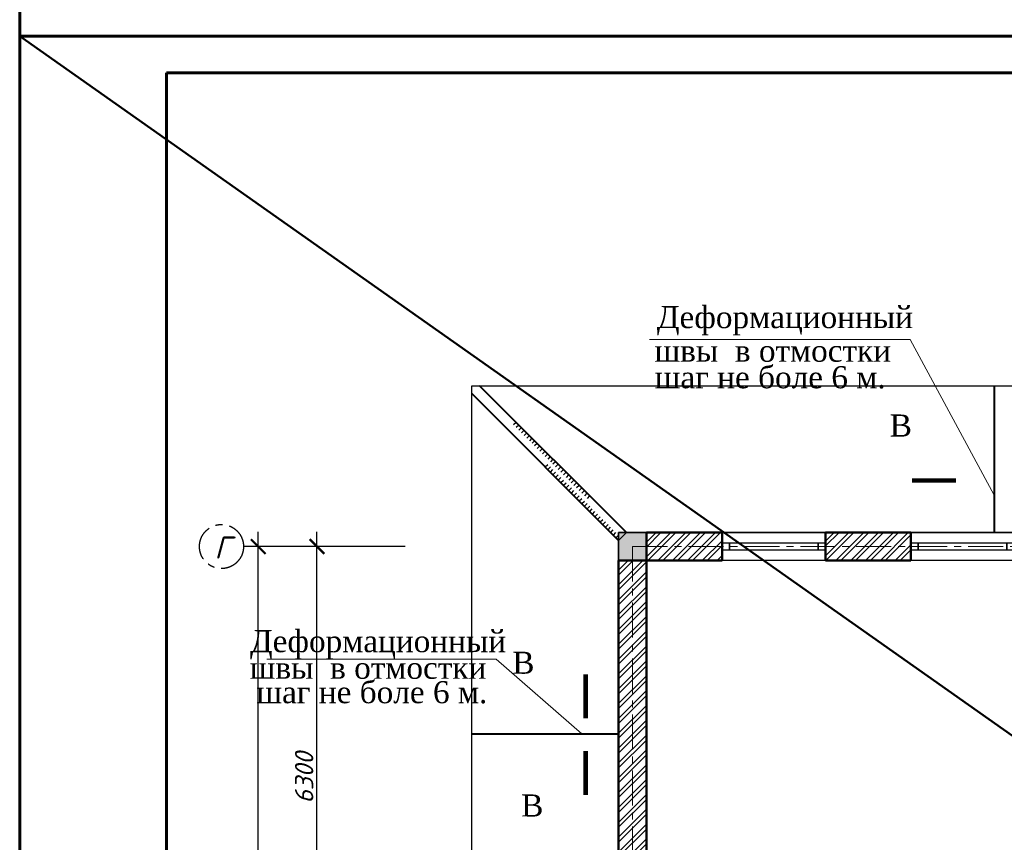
# Model space of a CAD drawing. Header units: millimetres. Extents: x 2063114 to 14983986, y -126020516 to 213791.
# Tile 36 of 256: x 2320392 to 2333802, y -1631979 to -1620778. Entities that reach past the tile are written whole.
import ezdxf
from ezdxf.enums import TextEntityAlignment as Align

# ---------------------------------------------------------------- set-up
doc = ezdxf.new("R2010")
doc.units = ezdxf.units.MM
doc.linetypes.add('ACAD_ISO10W100', pattern=[18, 12, -3, 0, -3])
doc.linetypes.add('осевая', pattern=[50.8, 31.75, -6.35, 6.35, -6.35])
doc.layers.get('Defpoints').update_dxf_attribs({"color": 6, "lineweight": 35})
for name, color, linetype, lineweight in [('_0', 7, 'Continuous', 20), ('Format', 7, 'Continuous', 35), ('сплошная_толстая', 7, 'Continuous', 50), ('Штриховка стен', 7, 'Continuous', 9)]:
    doc.layers.add(name, color=color, linetype=linetype, lineweight=lineweight)
doc.layers.add('_print', color=6, linetype='Continuous', lineweight=60, plot=False)
for name, color, linetype in [('YQ_DIM', 3, 'Continuous'), ('Окна', 5, 'Continuous'), ('пунктир', 1, 'ACAD_ISO10W100'), ('Размеры', 28, 'Continuous')]:
    doc.layers.add(name, color=color, linetype=linetype)
doc.styles.add('GOST 2.304', font='isocpeur.ttf', dxfattribs={"oblique": 15})
doc.styles.add('Times New Roman', font='times.ttf')
doc.dimstyles.new('Standard 2304', dxfattribs={"dimtxt": 250, "dimasz": 200, "dimexe": 200, "dimexo": 300, "dimgap": 50, "dimtad": 1, "dimdec": 0, "dimzin": 0, "dimdsep": 46, "dimtxsty": 'GOST 2.304', "dimblk": 'ARCHTICK', "dimcen": 10, "dimdle": 200, "dimclrd": 256, "dimclre": 256, "dimclrt": 256, "dimadec": 0, "dimazin": 0, "dimtfac": 1, "dimtdec": 0, "dimtofl": 0, "dimtmove": 0, "dimatfit": 3, "dimldrblk": 'ARCHTICK', "dimfxl": 1, "dimtolj": 1, "dimtzin": 0, "dimlwd": -1, "dimarcsym": 0})

# ---------------------------------------------------------------- blocks, each defined once
blk = doc.blocks.new('*U1590')
at = {"color": 0, "ltscale": 25}
blk.add_lwpolyline([(-59400, 42000), (0, 42000), (0, 0), (-59400, 0)], close=True, dxfattribs=at)
at = {"color": 0, "lineweight": 60, "ltscale": 25}
blk.add_lwpolyline([(-57400, 41500), (-500, 41500), (-500, 500), (-57400, 500)], close=True, dxfattribs=at)
blk = doc.blocks.new('_ArchTick')
at = {"color": 0, "linetype": 'ByBlock', "const_width": 0.15}
blk.add_lwpolyline([(-0.5, -0.5), (0.5, 0.5)], dxfattribs=at)
blk = doc.blocks.new('*D3170')
at = {"layer": 'Defpoints', "color": 0, "lineweight": 30, "ltscale": 150, "transparency": 16777216}
for p in [(2324441, -1627951), (2328038, -1627951), (2328038, -1634251)]:
    blk.add_point(p, dxfattribs=at)
at = {"layer": 'Размеры', "ltscale": 150, "transparency": 16777216}
blk.add_line((2324441, -1634451), (2324441, -1627751), dxfattribs=at)
at = {"layer": 'Размеры', "lineweight": -2, "ltscale": 150, "transparency": 16777216}
for p, q in [((2325641, -1627951), (2324241, -1627951)), ((2325641, -1634251), (2324241, -1634251))]:
    blk.add_line(p, q, dxfattribs=at)
at = {"layer": 'Размеры', "ltscale": 150, "transparency": 16777216, "xscale": 200, "yscale": 200, "zscale": 200}
for p, rotation in [((2324441, -1627951), 90), ((2324441, -1634251), 270)]:
    blk.add_blockref('_ArchTick', p, dxfattribs=dict(at, rotation=rotation))
at = {"layer": 'Размеры', "ltscale": 150, "transparency": 16777216, "insert": (2324266, -1631101), "char_height": 250, "attachment_point": 5, "rotation": 90, "style": 'GOST 2.304'}
blk.add_mtext('\\A1;6300', dxfattribs=at)
blk = doc.blocks.new('*D3171')
at = {"layer": 'Defpoints', "color": 0, "lineweight": 30, "ltscale": 150, "transparency": 16777216}
for p in [(2323641, -1627951), (2328739, -1627951), (2328739, -1646851)]:
    blk.add_point(p, dxfattribs=at)
at = {"layer": 'Размеры', "ltscale": 150, "transparency": 16777216}
blk.add_line((2323641, -1647051), (2323641, -1627751), dxfattribs=at)
at = {"layer": 'Размеры', "lineweight": -2, "ltscale": 150, "transparency": 16777216}
for p, q in [((2324841, -1627951), (2323441, -1627951)), ((2324841, -1646851), (2323441, -1646851))]:
    blk.add_line(p, q, dxfattribs=at)
at = {"layer": 'Размеры', "ltscale": 150, "transparency": 16777216, "xscale": 200, "yscale": 200, "zscale": 200}
for p, rotation in [((2323641, -1627951), 90), ((2323641, -1646851), 270)]:
    blk.add_blockref('_ArchTick', p, dxfattribs=dict(at, rotation=rotation))
at = {"layer": 'Размеры', "ltscale": 150, "transparency": 16777216, "insert": (2323466, -1637401), "char_height": 250, "attachment_point": 5, "rotation": 90, "style": 'GOST 2.304'}
blk.add_mtext('\\A1;18900', dxfattribs=at)
blk = doc.blocks.new('*U387')
at = {"color": 0, "ltscale": 25}
for points in [[(0, 380), (1410, 380), (1410, 0), (0, 0)], [(0, 240), (100, 240), (100, 140), (0, 140)], [(100, 240), (1410, 240), (1410, 140), (100, 140)], [(100, 240), (1310, 240), (1310, 140), (100, 140)], [(1310, 240), (1410, 240), (1410, 140), (1310, 140)]]:
    blk.add_lwpolyline(points, close=True, dxfattribs=at)
blk = doc.blocks.new('*U115')
at = {"color": 0, "linetype": 'ByBlock', "lineweight": -2}
for p, q in [((929, 929), (893, 964)), ((964, 964), (929, 1000)), ((1000, 1000), (965, 1035)), ((786, 786), (750, 821)), ((821, 821), (786, 857)), ((857, 857), (822, 892)), ((893, 893), (858, 928)), ((643, 643), (608, 678)), ((679, 679), (643, 714)), ((714, 714), (679, 750)), ((750, 750), (715, 785)), ((536, 536), (500, 571)), ((571, 571), (536, 607)), ((607, 607), (572, 642)), ((393, 393), (358, 428)), ((429, 429), (393, 464)), ((464, 464), (429, 500)), ((500, 500), (465, 535)), ((250, 250), (215, 285)), ((286, 286), (250, 321)), ((321, 321), (286, 357)), ((357, 357), (322, 392)), ((107, 107), (72, 142)), ((143, 143), (108, 178)), ((179, 179), (143, 214)), ((214, 214), (179, 250)), ((0, 0), (-35, 35)), ((36, 36), (0, 71)), ((71, 71), (36, 107))]:
    blk.add_line(p, q, dxfattribs=at)
blk = doc.blocks.new('*U116')
at = {"color": 0, "linetype": 'ByBlock', "lineweight": -2}
for p, q in [((0, 0), (35, -35)), ((-107, -107), (-72, -142)), ((-71, -71), (-36, -107)), ((-36, -36), (0, -71)), ((-250, -250), (-215, -285)), ((-214, -214), (-179, -250)), ((-179, -179), (-143, -214)), ((-143, -143), (-108, -178)), ((-393, -393), (-358, -428)), ((-357, -357), (-322, -392)), ((-321, -321), (-286, -357)), ((-286, -286), (-250, -321)), ((-536, -536), (-500, -571)), ((-500, -500), (-465, -535)), ((-464, -464), (-429, -500)), ((-429, -429), (-393, -464)), ((-643, -643), (-608, -678)), ((-607, -607), (-572, -642)), ((-571, -571), (-536, -607)), ((-786, -786), (-750, -821)), ((-750, -750), (-715, -785)), ((-714, -714), (-679, -750)), ((-679, -679), (-643, -714)), ((-929, -929), (-893, -964)), ((-893, -893), (-858, -928)), ((-857, -857), (-822, -892)), ((-821, -821), (-786, -857)), ((-1000, -1000), (-965, -1035)), ((-964, -964), (-929, -1000))]:
    blk.add_line(p, q, dxfattribs=at)

msp = doc.modelspace()

# ---------------------------------------------------------------- hatches: boundary and pattern name
at = {"ltscale": 150, "transparency": 33554687}
h = msp.add_hatch(color=256, dxfattribs=at)
h.dxf.hatch_style = 1
h.paths.add_polyline_path([(2328928.52496, -1627761.30835), (2328548.52496, -1627761.30835), (2328548.52496, -1628141.30835), (2328928.52496, -1628141.30835)])
at = {"layer": 'Штриховка стен', "lineweight": 9}
h = msp.add_hatch(dxfattribs=at)
h.set_pattern_fill('ANSI32', color=256, scale=15)
h.set_pattern_definition([(45, (2936232.94, -1780923.32), (-101.02788, 101.02788), []), (45, (2936300.29, -1780923.32), (-101.02788, 101.02788), [])])
h.paths.add_polyline_path([(2350878.52495, -1634061.30835), (2349528.52496, -1634061.30835), (2349528.52496, -1634441.30835), (2350878.52495, -1634441.30835)])
h.paths.add_polyline_path([(2353948.52496, -1634061.30835), (2351688.52496, -1634061.30835), (2351688.52496, -1634441.30835), (2353948.52495, -1634441.30835)])
h.paths.add_polyline_path([(2356648.52496, -1634061.30835), (2355158.52496, -1634061.30835), (2355158.52496, -1634441.30835), (2356648.52495, -1634441.30835)])
h.paths.add_polyline_path([(2339758.52496, -1634061.30835), (2337358.52496, -1634061.30835), (2337358.52496, -1634441.30835), (2339758.52496, -1634441.30835)])
h.paths.add_polyline_path([(2336648.52496, -1634061.30835), (2335228.52496, -1634061.30835), (2335228.52496, -1634441.30835), (2336648.52496, -1634441.30835)])
h.paths.add_polyline_path([(2334848.52496, -1634061.30835), (2334448.52496, -1634061.30835), (2334448.52496, -1634441.30835), (2334848.52496, -1634441.30835)])
h.paths.add_polyline_path([(2328928.52496, -1628141.30835), (2328548.52496, -1628141.30835), (2328548.52496, -1634061.30835), (2328928.52496, -1634061.30835)])
h.paths.add_polyline_path([(2328928.52496, -1634441.30835), (2328548.52496, -1634441.30835), (2328548.52496, -1635871.30835), (2328928.52496, -1635871.30835)])
h.paths.add_polyline_path([(2328928.52496, -1637081.30836), (2328548.52496, -1637081.30836), (2328548.52496, -1637721.30835), (2328928.52496, -1637721.30835)])
h.paths.add_polyline_path([(2328928.52495, -1638931.30835), (2328548.52496, -1638931.30835), (2328548.52496, -1640361.30835), (2328928.52496, -1640361.30835)])
h.paths.add_polyline_path([(2328928.52496, -1640741.30835), (2328548.52496, -1640741.30835), (2328548.52496, -1646661.30835), (2328928.52496, -1646661.30835)])
h.paths.add_polyline_path([(2329958.52496, -1646661.30835), (2328928.52496, -1646661.30835), (2328928.52496, -1647041.30835), (2329958.52496, -1647041.30835)])
h.paths.add_polyline_path([(2332528.52496, -1646661.30835), (2331368.52496, -1646661.30835), (2331368.52496, -1647041.30835), (2332528.52496, -1647041.30835)])
h.paths.add_polyline_path([(2334848.52496, -1646661.30835), (2333938.52496, -1646661.30835), (2333938.52496, -1647041.30835), (2334848.52496, -1647041.30835)])
h.paths.add_polyline_path([(2336138.52496, -1646661.30835), (2335228.52496, -1646661.30835), (2335228.52496, -1647041.30835), (2336138.52496, -1647041.30835)])
h.paths.add_polyline_path([(2338708.52496, -1646661.30835), (2337548.52496, -1646661.30835), (2337548.52496, -1647041.30835), (2338708.52496, -1647041.30835)])
h.paths.add_polyline_path([(2341148.52496, -1646661.30835), (2340118.52496, -1646661.30835), (2340118.52496, -1647041.30835), (2341148.52496, -1647041.30835)])
h.paths.add_polyline_path([(2341528.52496, -1640741.30835), (2341148.52496, -1640741.30835), (2341148.52496, -1646661.30835), (2341528.52496, -1646661.30835)])
h.paths.add_polyline_path([(2334848.52496, -1640361.30835), (2334448.52496, -1640361.30835), (2334448.52496, -1640741.30835), (2334848.52496, -1640741.30835)])
h.paths.add_polyline_path([(2336648.52496, -1640361.30835), (2335228.52496, -1640361.30835), (2335228.52496, -1640741.30835), (2336648.52496, -1640741.30835)])
h.paths.add_polyline_path([(2339758.52496, -1640361.30835), (2337358.52496, -1640361.30835), (2337358.52496, -1640741.30835), (2339758.52496, -1640741.30835)])
h.paths.add_polyline_path([(2341148.52496, -1640361.30835), (2340768.52496, -1640361.30835), (2340768.52496, -1640741.30835), (2341148.52496, -1640741.30835)])
h.paths.add_polyline_path([(2344548.52496, -1640361.30835), (2341528.52496, -1640361.30835), (2341528.52496, -1640741.30835), (2344548.52496, -1640741.30835)])
h.paths.add_polyline_path([(2346298.52495, -1640361.30835), (2344928.52496, -1640361.30835), (2344928.52496, -1640741.30835), (2346298.52495, -1640741.30835)])
h.paths.add_polyline_path([(2344548.52496, -1646661.30835), (2341528.52496, -1646661.30835), (2341528.52496, -1647041.30835), (2344548.52496, -1647041.30835)])
h.paths.add_polyline_path([(2349148.52496, -1640361.30835), (2347608.52496, -1640361.30835), (2347608.52496, -1640741.30835), (2349148.52496, -1640741.30835)])
h.paths.add_polyline_path([(2350718.52496, -1646661.30835), (2349528.52495, -1646661.30835), (2349528.52495, -1647041.30835), (2350718.52496, -1647041.30835)])
h.paths.add_polyline_path([(2354078.52496, -1646661.30835), (2352128.52496, -1646661.30835), (2352128.52496, -1647041.30835), (2354078.52496, -1647041.30835)])
h.paths.add_polyline_path([(2356648.52496, -1646661.30835), (2355488.52496, -1646661.30835), (2355488.52496, -1647041.30835), (2356648.52496, -1647041.30835)])
h.paths.add_polyline_path([(2357028.52496, -1640741.30835), (2356648.52496, -1640741.30835), (2356648.52496, -1646661.30835), (2357028.52496, -1646661.30835)])
h.paths.add_polyline_path([(2357028.52496, -1639981.30835), (2356648.52496, -1639981.30835), (2356648.52496, -1640361.30835), (2357028.52496, -1640361.30835)])
h.paths.add_polyline_path([(2357028.52496, -1637241.30836), (2356648.52496, -1637241.30836), (2356648.52496, -1638771.30835), (2357028.52496, -1638771.30835)])
h.paths.add_polyline_path([(2357028.52496, -1634441.30835), (2356648.52496, -1634441.30835), (2356648.52496, -1635831.30836), (2357028.52496, -1635831.30836)])
h.paths.add_polyline_path([(2357028.52496, -1633501.30836), (2356648.52496, -1633501.30836), (2356648.52496, -1634061.30835), (2357028.52496, -1634061.30835)])
h.paths.add_polyline_path([(2357028.52496, -1628144.46724), (2356648.52496, -1628144.46724), (2356648.52496, -1632291.30835), (2357028.52496, -1632291.30835)])
h.paths.add_polyline_path([(2350718.52496, -1627761.30835), (2349528.52495, -1627761.30835), (2349528.52495, -1628141.30835), (2350718.52496, -1628141.30835)])
h.paths.add_polyline_path([(2349148.52495, -1627761.30835), (2348628.52495, -1627761.30835), (2348628.52495, -1628141.30835), (2349148.52495, -1628141.30835)])
h.paths.add_polyline_path([(2349528.52496, -1628141.30835), (2349148.52496, -1628141.30835), (2349148.52496, -1634061.30835), (2349528.52496, -1634061.30835)])
h.paths.add_polyline_path([(2349148.52496, -1634061.30835), (2346688.52496, -1634061.30835), (2346688.52496, -1634441.30835), (2349148.52496, -1634441.30835)])
h.paths.add_polyline_path([(2345188.52496, -1634061.30835), (2341528.52496, -1634061.30835), (2341528.52496, -1634441.30835), (2345188.52496, -1634441.30835)])
h.paths.add_polyline_path([(2341148.52496, -1634061.30835), (2340768.52496, -1634061.30835), (2340768.52496, -1634441.30835), (2341148.52496, -1634441.30835)])
h.paths.add_polyline_path([(2346948.52496, -1628141.30835), (2346698.52496, -1628141.30835), (2346698.52496, -1632361.30835), (2349148.52496, -1632361.30835), (2349148.52496, -1632111.30835), (2346948.52496, -1632111.30835)])
h.paths.add_polyline_path([(2341528.52496, -1628141.30835), (2341148.52496, -1628141.30835), (2341148.52496, -1634061.30835), (2341528.52496, -1634061.30835)])
h.paths.add_polyline_path([(2347718.52495, -1627761.30835), (2346228.52496, -1627761.30835), (2346228.52496, -1628141.30835), (2347718.52495, -1628141.30835)])
h.paths.add_polyline_path([(2345018.52496, -1627761.30835), (2344248.52496, -1627761.30835), (2344248.52496, -1628141.30835), (2345018.52496, -1628141.30835)])
h.paths.add_polyline_path([(2342838.52496, -1627761.30835), (2341528.52496, -1627761.30835), (2341528.52496, -1628141.30835), (2342838.52496, -1628141.30835)])
h.paths.add_polyline_path([(2341148.52496, -1627761.30835), (2340118.52496, -1627761.30835), (2340118.52496, -1628141.30835), (2341148.52496, -1628141.30835)])
h.paths.add_polyline_path([(2338708.52496, -1627761.30835), (2337548.52496, -1627761.30835), (2337548.52496, -1628141.30835), (2338708.52496, -1628141.30835)])
h.paths.add_polyline_path([(2336138.52496, -1627761.30835), (2335228.52496, -1627761.30835), (2335228.52496, -1628141.30835), (2336138.52496, -1628141.30835)])
h.paths.add_polyline_path([(2334848.52496, -1627761.30835), (2333938.52496, -1627761.30835), (2333938.52496, -1628141.30835), (2334848.52496, -1628141.30835)])
h.paths.add_polyline_path([(2332528.52496, -1627761.30835), (2331368.52496, -1627761.30835), (2331368.52496, -1628141.30835), (2332528.52496, -1628141.30835)])
h.paths.add_polyline_path([(2329958.52496, -1627761.30835), (2328928.52496, -1627761.30835), (2328928.52496, -1628141.30835), (2329958.52496, -1628141.30835)])
h.paths.add_polyline_path([(2355488.52496, -1627761.30835), (2355488.52496, -1628141.30835), (2356648.52496, -1628141.30835), (2356648.52496, -1627761.30835)])
h.paths.add_polyline_path([(2354078.52496, -1628141.30835), (2354078.52496, -1627761.30835), (2352128.52496, -1627761.30835), (2352128.52496, -1628141.30835)])
h.paths.add_polyline_path([(2349148.52496, -1641693.48938), (2349288.52496, -1641693.48938), (2349288.52496, -1642593.48938), (2349148.52496, -1642593.48938), (2349148.52496, -1646661.30835), (2349528.52496, -1646661.30835), (2349528.52496, -1640741.30835), (2349148.52496, -1640741.30835)])

# ---------------------------------------------------------------- linework, layer by layer
at = {"color": 1, "lineweight": 40}
for p, q in [((2328654.59122, -1627761.30835), (2326654.58196, -1625761.30835)), ((2328548.52032, -1627867.36949), (2326548.52496, -1625867.38339))]:
    msp.add_line(p, q, dxfattribs=at)
at = {"color": 5, "lineweight": 40}
for points in [[(2333666.02496, -1625761.30835), (2333666.02496, -1627751.30835)], [(2326548.52496, -1630501.30836), (2328548.52496, -1630501.30836)]]:
    msp.add_lwpolyline(points, dxfattribs=at)
at = {"linetype": 'ByBlock'}
for points in [[(2333144.13531, -1627053.7315, 60, 60, 0), (2332544.13531, -1627053.7315, 60, 60, 0), (2332744.13531, -1627053.7315, 0, 80, 0), (2332744.13531, -1626653.7315, 0, 0, 0), (2332744.13531, -1626053.7315, 0, 0, 0)], [(2328100.6609, -1630290.72614, 60, 60, 0), (2328100.6609, -1629690.72614, 60, 60, 0), (2328100.6609, -1629890.72614, 0, 80, 0), (2327700.6609, -1629890.72614, 0, 0, 0), (2327100.6609, -1629890.72614, 0, 0, 0)], [(2328100.6609, -1630733.90231, 60, 60, 0), (2328100.6609, -1631333.90231, 60, 60, 0), (2328100.6609, -1631133.90231, 0, 80, 0), (2327700.6609, -1631133.90231, 0, 0, 0), (2327100.6609, -1631133.90231, 0, 0, 0)]]:
    msp.add_lwpolyline(points, format="xyseb", dxfattribs=at)
at = {"ltscale": 150}
msp.add_lwpolyline([(2328548.52496, -1627761.30835), (2328928.52496, -1627761.30835), (2328928.52496, -1628141.30835), (2328548.52496, -1628141.30835)], close=True, dxfattribs=at)
at = {"layer": '_0', "color": 1, "lineweight": 50}
msp.add_lwpolyline([(2320392.08613, -1621001.43901), (2379292.08613, -1662501.43901)], dxfattribs=at)
at = {"layer": '_print', "ltscale": 100}
for points in [[(2379792.08613, -1621001.43901), (2320392.08613, -1621001.43901), (2320392.08613, -1579001.43901), (2379792.08613, -1579001.43901)], [(2379792.08613, -1663001.43901), (2320392.08613, -1663001.43901), (2320392.08613, -1621001.43901), (2379792.08613, -1621001.43901)]]:
    msp.add_lwpolyline(points, close=True, dxfattribs=at)
at = {"layer": 'Format', "color": 5, "lineweight": 9, "ltscale": 100}
msp.add_lwpolyline([(2328968.11982, -1625131.42508), (2332520.57808, -1625131.42507), (2333666.02496, -1627251.30835)], dxfattribs=at)
at = {"layer": 'Format', "color": 5, "lineweight": 9, "ltscale": 100, "elevation": 10353.36}
msp.add_lwpolyline([(2323759.40678, -1629486.30113), (2326882.60052, -1629486.30113), (2328048.52496, -1630501.30836)], dxfattribs=at)
at = {"layer": 'YQ_DIM', "color": 1, "lineweight": 30}
msp.add_lwpolyline([(2326548.52496, -1625761.30835), (2344728.52496, -1625761.30835), (2344728.52496, -1627761.30835), (2328548.52496, -1627761.30835), (2328548.52496, -1635701.31078), (2326548.52496, -1635701.31078), (2326548.52496, -1625761.30835)], dxfattribs=at)
at = {"layer": 'YQ_DIM', "lineweight": 30}
msp.add_lwpolyline([(2328654.59122, -1627761.30835), (2328548.52545, -1627867.37461)], dxfattribs=at)
at = {"layer": 'пунктир', "linetype": 'осевая', "lineweight": 9, "ltscale": 15}
for q in [(2356838.52496, -1627951.30835), (2328738.52496, -1646851.30835)]:
    msp.add_line((2328738.52496, -1627951.30835), q, dxfattribs=at)
at = {"layer": 'пунктир', "linetype": 'осевая', "ltscale": 15}
msp.add_circle((2323140.53037, -1627951.30838), 300, dxfattribs=at)
at = {"layer": 'сплошная_толстая', "ltscale": 150}
for p, q in [((2328928.52496, -1628141.30835), (2328928.52496, -1627761.30835)), ((2328928.52496, -1627761.30835), (2329958.52496, -1627761.30835)), ((2329958.52496, -1628141.30835), (2329958.52496, -1627761.30835)), ((2331368.52496, -1627761.30835), (2332528.52496, -1627761.30835)), ((2331368.52496, -1628141.30835), (2331368.52496, -1627761.30835)), ((2332528.52496, -1628141.30835), (2332528.52496, -1627761.30835)), ((2328928.52496, -1628141.30835), (2328548.52496, -1628141.30835)), ((2328548.52496, -1628141.30835), (2328548.52496, -1634061.30835)), ((2328928.52496, -1634061.30835), (2328928.52496, -1628141.30835)), ((2329958.52496, -1628141.30835), (2328928.52496, -1628141.30835)), ((2332528.52496, -1628141.30835), (2331368.52496, -1628141.30835))]:
    msp.add_line(p, q, dxfattribs=at)

# ---------------------------------------------------------------- block references
for p in [(2379792.08613, -1621001.43901), (2379792.08613, -1663001.43901)]:
    msp.add_blockref('*U1590', p)
at = {"linetype": 'ByBlock', "xscale": -1}
for name, p in [('*U116', (2327154.58427, -1626261.30835)), ('*U115', (2328548.52032, -1627867.36949))]:
    msp.add_blockref(name, p, dxfattribs=at)
at = {"layer": 'Окна'}
for p in [(2329958.52496, -1628141.30835), (2332528.52496, -1628141.30835)]:
    msp.add_blockref('*U387', p, dxfattribs=at)

# ---------------------------------------------------------------- texts
at = {"ltscale": 300, "style": 'Times New Roman'}
for s, rotation, p in [('Деформационный', 359.999999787, (2329069.89779, -1624978.06474, 2745.88)), ('швы  в отмостки ', 359.999999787, (2329038.77269, -1625435.43099, 2745.88)), ('шаг не боле 6 м.', 359.999999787, (2329042.62494, -1625796.39774, -10353.36)), ('Деформационный', 0.000000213, (2323528.40773, -1629389.95921, 13099.24)), ('швы  в отмостки ', 0.000000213, (2323526.58558, -1629752.56406, 13099.24)), ('шаг не боле 6 м.', 0.000000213, (2323617.07537, -1630084.73832))]:
    msp.add_text(s, height=300, rotation=rotation, dxfattribs=at).set_placement(p)
msp.add_text('В', height=300, dxfattribs=at).set_placement((2332544.13531, -1626453.7315), align=Align.RIGHT)
msp.add_text('В', height=300, dxfattribs=at).set_placement((2327101.25524, -1629384.02102), align=Align.TOP_LEFT)
msp.add_text('В', height=300, dxfattribs=at).set_placement((2327222.07402, -1631627.19719))
at = {"layer": 'пунктир', "insert": (2323155.15394, -1627814.93782), "char_height": 300, "width": 182.2851193, "attachment_point": 2, "style": 'GOST 2.304'}
msp.add_mtext('Г', dxfattribs=at)

# ---------------------------------------------------------------- dimensions: what is measured, and where the dimension line sits
at = {"layer": 'Размеры', "ltscale": 150}
for base, p1, p2, picture, middle in [((2323640.53037, -1627951.30838), (2328738.52496, -1646851.30835), (2328738.52466, -1627951.30838), '*D3171', (2323465.53037, -1637401.30837)), ((2324440.53037, -1627951.30835), (2328038.26184, -1634251.30835), (2328038.26184, -1627951.30835), '*D3170', (2324265.53037, -1631101.30835))]:
    dim = msp.add_linear_dim(base=base, p1=p1, p2=p2, angle=90, dimstyle='Standard 2304', override={"dimtmove": 1, "dimfxl": 1200, "dimfxlon": 1}, dxfattribs=at)
    dim.commit()
    dim.dimension.update_dxf_attribs({"geometry": picture, "text_midpoint": middle})

doc.saveas('drawing.dxf')
